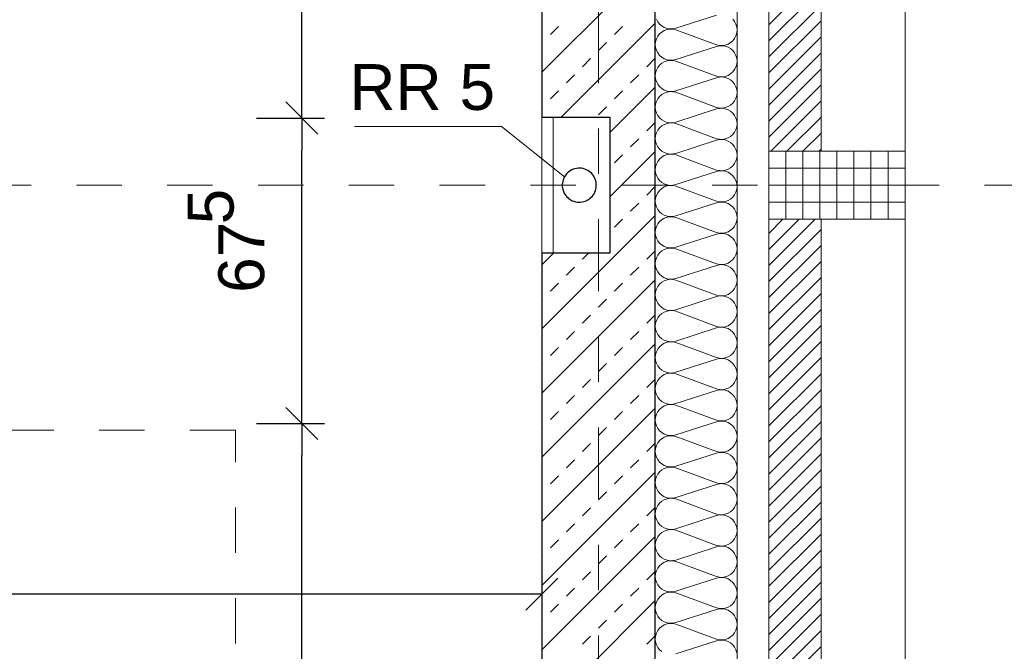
# Model space of a CAD drawing. Header units: metres. Extents: x -45.2 to 14.3, y -31.8 to 10.2.
# Tile 98 of 141: x -1.3 to 0.9, y -18.6 to -17.2. Entities that reach past the tile are written whole.
import ezdxf

# ---------------------------------------------------------------- set-up
doc = ezdxf.new("R2010")
doc.units = ezdxf.units.M
doc.header["$LTSCALE"] = 0.05
for name, pattern in [('Achsen 01', [5.291531, 3.175, -1.058062, 0.352704, -0.705764]), ('gestrichelt - 01', [2, 1, -1]), ('Raster 01', [2, 1, -1])]:
    doc.linetypes.add(name, pattern=pattern)
doc.layers.get('0').update_dxf_attribs({"lineweight": 25})
for name, color, linetype, lineweight in [('013_Beton und Stahlbetonarbeiten-330 Außenwände', 7, 'Continuous', 25), ('014_Fassadenarbeiten-330 Betonfertigteile vertikal', 7, 'Continuous', 9), ('014_Fassadenarbeiten-330 Filtermauerwerk 11.5cm', 7, 'Continuous', 9), ('039_Trockenbauarbeiten-340 Gipskarton', 7, 'Continuous', 9), ('AV1-Einrichtung Bemaßung', 7, 'Continuous', 9)]:
    doc.layers.add(name, color=color, linetype=linetype, lineweight=lineweight)
for name, color, linetype, lineweight, true_color in [('014_Fassadenarbeiten-000 Aufsicht Betonfertigteile', 7, 'Continuous', 9, 0xc0c0c0), ('014_Fassadenarbeiten-330 mineralische Dämmung', 7, 'Continuous', 9, 0x666666), ('045_Sanitär Betriebseinrichtung-allg.', 9, 'Continuous', 13, 0x808080), ('AV1-Achsen', 1, 'Achsen 01', 18, 0xff0000), ('AV1-Bewegungsfläche', 7, 'gestrichelt - 01', 9, 0xd9d9d9), ('AV1-Raster', 7, 'Raster 01', 9, 0xa6a6a6)]:
    doc.layers.add(name, color=color, linetype=linetype, lineweight=lineweight, true_color=true_color)
doc.styles.add('Arial', font='arial.ttf')

msp = doc.modelspace()

# ---------------------------------------------------------------- linework, layer by layer
at = {"color": 0, "linetype": 'ByBlock', "lineweight": -2}
for p, q in [((-0.6537, -17.402), (-0.6537, -17.3313)), ((-0.6537, -17.402), (-0.6537, -17.4727)), ((-0.6537, -18.075), (-0.6537, -18.0043)), ((-0.6537, -18.075), (-0.6537, -18.1457)), ((-0.125, -18.4512), (-0.1957, -18.4512))]:
    msp.add_line(p, q, dxfattribs=at)
at = {"color": 0, "linetype": 'Continuous', "lineweight": 15}
for p, q in [((-0.6184, -17.4374), (-0.6891, -17.3666)), ((-0.6891, -17.3666), (-0.6184, -17.4374)), ((-0.6184, -18.1104), (-0.6891, -18.0396)), ((-0.6891, -18.0396), (-0.6184, -18.1104)), ((-0.0896, -18.4159), (-0.1604, -18.4866))]:
    msp.add_line(p, q, dxfattribs=at)
at = {"layer": '013_Beton und Stahlbetonarbeiten-330 Außenwände', "color": 251, "linetype": 'Continuous', "lineweight": 13, "true_color": 0x4c4c4c}
for p, q in [((0.125, -17.0512), (-0.125, -17.3012)), ((0.125, -17.1926), (-0.0824, -17.4)), ((-0.1061, -17.2181), (-0.0884, -17.2004)), ((0.0354, -17.2181), (0.053, -17.2004)), ((-0.125, -17.237), (-0.1237, -17.2357)), ((0, -17.2534), (0.0177, -17.2357)), ((-0.0354, -17.2888), (-0.0177, -17.2711)), ((0.1061, -17.2888), (0.1237, -17.2711)), ((-0.0707, -17.3241), (-0.053, -17.3064)), ((0.0707, -17.3241), (0.0884, -17.3064)), ((-0.1061, -17.3595), (-0.0884, -17.3418)), ((0.125, -17.334), (0.025, -17.434)), ((0.0354, -17.3595), (0.053, -17.3418)), ((-0.125, -17.3784), (-0.1237, -17.3771)), ((0, -17.3948), (0.0177, -17.3771)), ((0.1061, -17.4302), (0.1237, -17.4125)), ((0.0707, -17.4655), (0.0884, -17.4479)), ((0.125, -17.4754), (0.025, -17.5754)), ((0.0354, -17.5009), (0.053, -17.4832)), ((0.1061, -17.5716), (0.1237, -17.5539)), ((0.0707, -17.607), (0.0884, -17.5893)), ((0.125, -17.6169), (-0.125, -17.8669)), ((0.0354, -17.6423), (0.053, -17.6246)), ((0.1061, -17.713), (0.1237, -17.6953)), ((-0.0996, -17.7), (-0.125, -17.7254)), ((-0.0354, -17.713), (-0.0223, -17.7)), ((-0.0707, -17.7484), (-0.053, -17.7307)), ((0.0707, -17.7484), (0.0884, -17.7307)), ((0.125, -17.7583), (-0.125, -18.0083)), ((-0.1061, -17.7837), (-0.0884, -17.7661)), ((0.0354, -17.7837), (0.053, -17.7661)), ((-0.125, -17.8027), (-0.1237, -17.8014)), ((0, -17.8191), (0.0177, -17.8014)), ((-0.0354, -17.8544), (-0.0177, -17.8368)), ((0.1061, -17.8544), (0.1237, -17.8368)), ((-0.0707, -17.8898), (-0.053, -17.8721)), ((0.0707, -17.8898), (0.0884, -17.8721)), ((0.125, -17.8997), (-0.125, -18.1497)), ((-0.1061, -17.9252), (-0.0884, -17.9075)), ((0.0354, -17.9252), (0.053, -17.9075)), ((-0.125, -17.9441), (-0.1237, -17.9428)), ((0, -17.9605), (0.0177, -17.9428)), ((-0.0354, -17.9959), (-0.0177, -17.9782)), ((0.1061, -17.9959), (0.1237, -17.9782)), ((-0.0707, -18.0312), (-0.053, -18.0135)), ((0.0707, -18.0312), (0.0884, -18.0135)), ((0.125, -18.0411), (-0.125, -18.2911)), ((-0.1061, -18.0666), (-0.0884, -18.0489)), ((0.0354, -18.0666), (0.053, -18.0489)), ((-0.125, -18.0855), (-0.1237, -18.0843)), ((0, -18.1019), (0.0177, -18.0843)), ((-0.0354, -18.1373), (-0.0177, -18.1196)), ((0.1061, -18.1373), (0.1237, -18.1196)), ((-0.0707, -18.1726), (-0.053, -18.155)), ((0.0707, -18.1726), (0.0884, -18.155)), ((0.125, -18.1826), (-0.125, -18.4326)), ((-0.1061, -18.208), (-0.0884, -18.1903)), ((0.0354, -18.208), (0.053, -18.1903)), ((-0.125, -18.2269), (-0.1237, -18.2257)), ((0, -18.2434), (0.0177, -18.2257)), ((-0.0354, -18.2787), (-0.0177, -18.261)), ((0.1061, -18.2787), (0.1237, -18.261)), ((-0.0707, -18.3141), (-0.053, -18.2964)), ((0.0707, -18.3141), (0.0884, -18.2964)), ((0.125, -18.324), (-0.125, -18.574)), ((-0.1061, -18.3494), (-0.0884, -18.3317)), ((0.0354, -18.3494), (0.053, -18.3317)), ((-0.125, -18.3684), (-0.1237, -18.3671)), ((0, -18.3848), (0.0177, -18.3671)), ((-0.0354, -18.4201), (-0.0177, -18.4025)), ((0.1061, -18.4201), (0.1237, -18.4025)), ((-0.0707, -18.4555), (-0.053, -18.4378)), ((0.0707, -18.4555), (0.0884, -18.4378)), ((0.125, -18.4654), (-0.125, -18.7154)), ((-0.1061, -18.4908), (-0.0884, -18.4732)), ((0.0354, -18.4908), (0.053, -18.4732)), ((-0.125, -18.5098), (-0.1237, -18.5085)), ((0, -18.5262), (0.0177, -18.5085)), ((-0.0354, -18.5616), (-0.0177, -18.5439)), ((0.1061, -18.5616), (0.1237, -18.5439))]:
    msp.add_line(p, q, dxfattribs=at)
at = {"layer": '013_Beton und Stahlbetonarbeiten-330 Außenwände'}
msp.add_lwpolyline([(0.125, -21.725), (0.125, -16.075), (-0.125, -16.075), (-0.125, -17.4), (0.025, -17.4), (0.025, -17.7), (-0.125, -17.7), (-0.125, -21.725)], close=True, dxfattribs=at)
at = {"layer": '014_Fassadenarbeiten-000 Aufsicht Betonfertigteile'}
msp.add_lwpolyline([(0.305, -21.905), (0.305, 0.305), (0.675, 0.675), (0.675, -22.275)], close=True, dxfattribs=at)
at = {"layer": '014_Fassadenarbeiten-330 Betonfertigteile vertikal', "color": 8, "linetype": 'Continuous', "lineweight": 9, "true_color": 0x808080}
for p, q in [((0.4125, -17.475), (0.4125, -17.625)), ((0.45, -17.475), (0.45, -17.625)), ((0.4875, -17.475), (0.4875, -17.625)), ((0.525, -17.475), (0.525, -17.625)), ((0.5625, -17.475), (0.5625, -17.625)), ((0.6, -17.475), (0.6, -17.625)), ((0.6375, -17.475), (0.6375, -17.625))]:
    msp.add_line(p, q, dxfattribs=at)
at = {"layer": '014_Fassadenarbeiten-330 Betonfertigteile vertikal', "color": 8, "linetype": 'Continuous', "lineweight": 13, "true_color": 0x808080}
for p, q in [((0.375, -17.5125), (0.675, -17.5125)), ((0.375, -17.55), (0.675, -17.55)), ((0.375, -17.5875), (0.675, -17.5875))]:
    msp.add_line(p, q, dxfattribs=at)
at = {"layer": '014_Fassadenarbeiten-330 Betonfertigteile vertikal'}
msp.add_lwpolyline([(0.675, -17.625), (0.675, -17.475), (0.375, -17.475), (0.375, -17.625)], close=True, dxfattribs=at)
at = {"layer": '014_Fassadenarbeiten-330 Filtermauerwerk 11.5cm', "color": 8, "linetype": 'Continuous', "lineweight": 9, "true_color": 0x808080}
for p, q in [((0.375, -17.1966), (0.49, -17.0816)), ((0.375, -17.232), (0.49, -17.117)), ((0.375, -17.2673), (0.49, -17.1523)), ((0.375, -17.3027), (0.49, -17.1877)), ((0.375, -17.338), (0.49, -17.223)), ((0.375, -17.3734), (0.49, -17.2584)), ((0.375, -17.4087), (0.49, -17.2937)), ((0.375, -17.4441), (0.49, -17.3291)), ((0.3794, -17.475), (0.49, -17.3644)), ((0.4148, -17.475), (0.49, -17.3998)), ((0.4502, -17.475), (0.49, -17.4352)), ((0.4855, -17.475), (0.49, -17.4705)), ((0.375, -17.6562), (0.4062, -17.625)), ((0.375, -17.6916), (0.4416, -17.625)), ((0.375, -17.7269), (0.4769, -17.625)), ((0.375, -17.7623), (0.49, -17.6473)), ((0.375, -17.7976), (0.49, -17.6826)), ((0.375, -17.833), (0.49, -17.718)), ((0.375, -17.8684), (0.49, -17.7534)), ((0.375, -17.9037), (0.49, -17.7887)), ((0.375, -17.9391), (0.49, -17.8241)), ((0.375, -17.9744), (0.49, -17.8594)), ((0.375, -18.0098), (0.49, -17.8948)), ((0.375, -18.0451), (0.49, -17.9301)), ((0.375, -18.0805), (0.49, -17.9655)), ((0.375, -18.1158), (0.49, -18.0008)), ((0.375, -18.1512), (0.49, -18.0362)), ((0.375, -18.1866), (0.49, -18.0716)), ((0.375, -18.2219), (0.49, -18.1069)), ((0.375, -18.2573), (0.49, -18.1423)), ((0.375, -18.2926), (0.49, -18.1776)), ((0.375, -18.328), (0.49, -18.213)), ((0.375, -18.3633), (0.49, -18.2483)), ((0.375, -18.3987), (0.49, -18.2837)), ((0.375, -18.434), (0.49, -18.319)), ((0.375, -18.4694), (0.49, -18.3544)), ((0.375, -18.5048), (0.49, -18.3898)), ((0.375, -18.5401), (0.49, -18.4251)), ((0.375, -18.5755), (0.49, -18.4605)), ((0.375, -18.6108), (0.49, -18.4958)), ((0.375, -18.6462), (0.49, -18.5312)), ((0.375, -18.6815), (0.49, -18.5665))]:
    msp.add_line(p, q, dxfattribs=at)
at = {"layer": '014_Fassadenarbeiten-330 Filtermauerwerk 11.5cm'}
for points in [[(0.49, -17.475), (0.375, -17.475), (0.375, -16.275), (0.49, -16.275)], [(0.49, -18.825), (0.375, -18.825), (0.375, -17.625), (0.49, -17.625)]]:
    msp.add_lwpolyline(points, close=True, dxfattribs=at)
at = {"layer": '014_Fassadenarbeiten-330 mineralische Dämmung'}
msp.add_lwpolyline([(0.305, -21.905), (0, -21.905), (0, -21.725), (0.125, -21.725), (0.125, -16.2), (0.305, -16.2)], close=True, dxfattribs=at)
for points in [[(0.26, -17.1751), (0.17, -17.2041), (0.17, -17.2041), (0.1637, -17.2055), (0.1572, -17.2056), (0.1508, -17.2046), (0.1447, -17.2024), (0.1392, -17.1991), (0.1343, -17.1948), (0.1303, -17.1897), (0.1274, -17.1839)], [(0.1392, -18.578), (0.1343, -18.5737), (0.1303, -18.5686), (0.1274, -18.5628), (0.1256, -18.5566), (0.125, -18.5502), (0.1256, -18.5437), (0.1274, -18.5375), (0.1303, -18.5317), (0.1343, -18.5266), (0.1392, -18.5223), (0.1447, -18.519), (0.1508, -18.5168), (0.1572, -18.5158), (0.1637, -18.516), (0.17, -18.5174), (0.26, -18.5506), (0.26, -18.5506), (0.2663, -18.552), (0.2728, -18.5522), (0.2792, -18.5512), (0.2853, -18.549), (0.2908, -18.5457), (0.2957, -18.5414), (0.2997, -18.5363), (0.3026, -18.5305), (0.3044, -18.5243), (0.305, -18.5179), (0.3044, -18.5114), (0.3026, -18.5052), (0.2997, -18.4994), (0.2957, -18.4943), (0.2908, -18.49), (0.2853, -18.4867), (0.2792, -18.4845), (0.2728, -18.4835), (0.2663, -18.4837), (0.26, -18.4851), (0.17, -18.514), (0.17, -18.514), (0.1637, -18.5154), (0.1572, -18.5156), (0.1508, -18.5146), (0.1447, -18.5124), (0.1392, -18.5091), (0.1343, -18.5048), (0.1303, -18.4997), (0.1274, -18.4939), (0.1256, -18.4877), (0.125, -18.4812), (0.1256, -18.4748), (0.1274, -18.4686), (0.1303, -18.4628), (0.1343, -18.4577), (0.1392, -18.4534), (0.1447, -18.4501), (0.1508, -18.4479), (0.1572, -18.4468), (0.1637, -18.447), (0.17, -18.4484), (0.26, -18.4817), (0.26, -18.4817), (0.2663, -18.4831), (0.2728, -18.4833), (0.2792, -18.4823), (0.2853, -18.4801), (0.2908, -18.4768), (0.2957, -18.4725), (0.2997, -18.4674), (0.3026, -18.4616), (0.3044, -18.4554), (0.305, -18.4489), (0.3044, -18.4425), (0.3026, -18.4363), (0.2997, -18.4305), (0.2957, -18.4254), (0.2908, -18.4211), (0.2853, -18.4178), (0.2792, -18.4156), (0.2728, -18.4145), (0.2663, -18.4147), (0.26, -18.4161), (0.17, -18.4451), (0.17, -18.4451), (0.1637, -18.4465), (0.1572, -18.4466), (0.1508, -18.4456), (0.1447, -18.4434), (0.1392, -18.4401), (0.1343, -18.4358), (0.1303, -18.4307), (0.1274, -18.4249), (0.1256, -18.4187), (0.125, -18.4123), (0.1256, -18.4058), (0.1274, -18.3996), (0.1303, -18.3938), (0.1343, -18.3887), (0.1392, -18.3844), (0.1447, -18.3811), (0.1508, -18.3789), (0.1572, -18.3779), (0.1637, -18.3781), (0.17, -18.3795), (0.26, -18.4128), (0.26, -18.4128), (0.2663, -18.4142), (0.2728, -18.4143), (0.2792, -18.4133), (0.2853, -18.4111), (0.2908, -18.4078), (0.2957, -18.4035), (0.2997, -18.3984), (0.3026, -18.3926), (0.3044, -18.3864), (0.305, -18.38), (0.3044, -18.3735), (0.3026, -18.3673), (0.2997, -18.3615), (0.2957, -18.3564), (0.2908, -18.3521), (0.2853, -18.3488), (0.2792, -18.3466), (0.2728, -18.3456), (0.2663, -18.3458), (0.26, -18.3472), (0.17, -18.3761), (0.17, -18.3761), (0.1637, -18.3775), (0.1572, -18.3777), (0.1508, -18.3767), (0.1447, -18.3745), (0.1392, -18.3712), (0.1343, -18.3669), (0.1303, -18.3618), (0.1274, -18.356), (0.1256, -18.3498), (0.125, -18.3433), (0.1256, -18.3369), (0.1274, -18.3307), (0.1303, -18.3249), (0.1343, -18.3198), (0.1392, -18.3155), (0.1447, -18.3122), (0.1508, -18.31), (0.1572, -18.309), (0.1637, -18.3091), (0.17, -18.3105), (0.26, -18.3438), (0.26, -18.3438), (0.2663, -18.3452), (0.2728, -18.3454), (0.2792, -18.3444), (0.2853, -18.3422), (0.2908, -18.3389), (0.2957, -18.3346), (0.2997, -18.3295), (0.3026, -18.3237), (0.3044, -18.3175), (0.305, -18.311), (0.3044, -18.3046), (0.3026, -18.2984), (0.2997, -18.2926), (0.2957, -18.2875), (0.2908, -18.2832), (0.2853, -18.2799), (0.2792, -18.2777), (0.2728, -18.2767), (0.2663, -18.2768), (0.26, -18.2782), (0.17, -18.3072), (0.17, -18.3072), (0.1637, -18.3086), (0.1572, -18.3088), (0.1508, -18.3077), (0.1447, -18.3055), (0.1392, -18.3022), (0.1343, -18.2979), (0.1303, -18.2928), (0.1274, -18.2871), (0.1256, -18.2808), (0.125, -18.2744), (0.1256, -18.2679), (0.1274, -18.2617), (0.1303, -18.2559), (0.1343, -18.2508), (0.1392, -18.2465), (0.1447, -18.2432), (0.1508, -18.241), (0.1572, -18.24), (0.1637, -18.2402), (0.17, -18.2416), (0.26, -18.2749), (0.26, -18.2749), (0.2663, -18.2763), (0.2728, -18.2765), (0.2792, -18.2754), (0.2853, -18.2732), (0.2908, -18.2699), (0.2957, -18.2656), (0.2997, -18.2605), (0.3026, -18.2547), (0.3044, -18.2485), (0.305, -18.2421), (0.3044, -18.2356), (0.3026, -18.2294), (0.2997, -18.2237), (0.2957, -18.2185), (0.2908, -18.2142), (0.2853, -18.2109), (0.2792, -18.2087), (0.2728, -18.2077), (0.2663, -18.2079), (0.26, -18.2093), (0.17, -18.2382), (0.17, -18.2382), (0.1637, -18.2396), (0.1572, -18.2398), (0.1508, -18.2388), (0.1447, -18.2366), (0.1392, -18.2333), (0.1343, -18.229), (0.1303, -18.2239), (0.1274, -18.2181), (0.1256, -18.2119), (0.125, -18.2054), (0.1256, -18.199), (0.1274, -18.1928), (0.1303, -18.187), (0.1343, -18.1819), (0.1392, -18.1776), (0.1447, -18.1743), (0.1508, -18.1721), (0.1572, -18.1711), (0.1637, -18.1713), (0.17, -18.1727), (0.26, -18.2059), (0.26, -18.2059), (0.2663, -18.2073), (0.2728, -18.2075), (0.2792, -18.2065), (0.2853, -18.2043), (0.2908, -18.201), (0.2957, -18.1967), (0.2997, -18.1916), (0.3026, -18.1858), (0.3044, -18.1796), (0.305, -18.1731), (0.3044, -18.1667), (0.3026, -18.1605), (0.2997, -18.1547), (0.2957, -18.1496), (0.2908, -18.1453), (0.2853, -18.142), (0.2792, -18.1398), (0.2728, -18.1388), (0.2663, -18.139), (0.26, -18.1404), (0.17, -18.1693), (0.17, -18.1693), (0.1637, -18.1707), (0.1572, -18.1709), (0.1508, -18.1698), (0.1447, -18.1676), (0.1392, -18.1643), (0.1343, -18.1601), (0.1303, -18.1549), (0.1274, -18.1492), (0.1256, -18.1429), (0.125, -18.1365), (0.1256, -18.13), (0.1274, -18.1238), (0.1303, -18.1181), (0.1343, -18.1129), (0.1392, -18.1087), (0.1447, -18.1053), (0.1508, -18.1031), (0.1572, -18.1021), (0.1637, -18.1023), (0.17, -18.1037), (0.26, -18.137), (0.26, -18.137), (0.2663, -18.1384), (0.2728, -18.1386), (0.2792, -18.1375), (0.2853, -18.1353), (0.2908, -18.132), (0.2957, -18.1277), (0.2997, -18.1226), (0.3026, -18.1169), (0.3044, -18.1106), (0.305, -18.1042), (0.3044, -18.0978), (0.3026, -18.0915), (0.2997, -18.0858), (0.2957, -18.0806), (0.2908, -18.0764), (0.2853, -18.0731), (0.2792, -18.0709), (0.2728, -18.0698), (0.2663, -18.07), (0.26, -18.0714), (0.17, -18.1003), (0.17, -18.1003), (0.1637, -18.1017), (0.1572, -18.1019), (0.1508, -18.1009), (0.1447, -18.0987), (0.1392, -18.0954), (0.1343, -18.0911), (0.1303, -18.086), (0.1274, -18.0802), (0.1256, -18.074), (0.125, -18.0676), (0.1256, -18.0611), (0.1274, -18.0549), (0.1303, -18.0491), (0.1343, -18.044), (0.1392, -18.0397), (0.1447, -18.0364), (0.1508, -18.0342), (0.1572, -18.0332), (0.1637, -18.0334), (0.17, -18.0348), (0.26, -18.068), (0.26, -18.068), (0.2663, -18.0694), (0.2728, -18.0696), (0.2792, -18.0686), (0.2853, -18.0664), (0.2908, -18.0631), (0.2957, -18.0588), (0.2997, -18.0537), (0.3026, -18.0479), (0.3044, -18.0417), (0.305, -18.0353), (0.3044, -18.0288), (0.3026, -18.0226), (0.2997, -18.0168), (0.2957, -18.0117), (0.2908, -18.0074), (0.2853, -18.0041), (0.2792, -18.0019), (0.2728, -18.0009), (0.2663, -18.0011), (0.26, -18.0025), (0.17, -18.0314), (0.17, -18.0314), (0.1637, -18.0328), (0.1572, -18.033), (0.1508, -18.032), (0.1447, -18.0298), (0.1392, -18.0264), (0.1343, -18.0222), (0.1303, -18.017), (0.1274, -18.0113), (0.1256, -18.0051), (0.125, -17.9986), (0.1256, -17.9922), (0.1274, -17.9859), (0.1303, -17.9802), (0.1343, -17.975), (0.1392, -17.9708), (0.1447, -17.9675), (0.1508, -17.9653), (0.1572, -17.9642), (0.1637, -17.9644), (0.17, -17.9658), (0.26, -17.9991), (0.26, -17.9991), (0.2663, -18.0005), (0.2728, -18.0007), (0.2792, -17.9997), (0.2853, -17.9974), (0.2908, -17.9941), (0.2957, -17.9899), (0.2997, -17.9847), (0.3026, -17.979), (0.3044, -17.9728), (0.305, -17.9663), (0.3044, -17.9599), (0.3026, -17.9536), (0.2997, -17.9479), (0.2957, -17.9428), (0.2908, -17.9385), (0.2853, -17.9352), (0.2792, -17.933), (0.2728, -17.9319), (0.2663, -17.9321), (0.26, -17.9335), (0.17, -17.9624), (0.17, -17.9624), (0.1637, -17.9638), (0.1572, -17.964), (0.1508, -17.963), (0.1447, -17.9608), (0.1392, -17.9575), (0.1343, -17.9532), (0.1303, -17.9481), (0.1274, -17.9423), (0.1256, -17.9361), (0.125, -17.9297), (0.1256, -17.9232), (0.1274, -17.917), (0.1303, -17.9112), (0.1343, -17.9061), (0.1392, -17.9018), (0.1447, -17.8985), (0.1508, -17.8963), (0.1572, -17.8953), (0.1637, -17.8955), (0.17, -17.8969), (0.26, -17.9301), (0.26, -17.9301), (0.2663, -17.9315), (0.2728, -17.9317), (0.2792, -17.9307), (0.2853, -17.9285), (0.2908, -17.9252), (0.2957, -17.9209), (0.2997, -17.9158), (0.3026, -17.91), (0.3044, -17.9038), (0.305, -17.8974), (0.3044, -17.8909), (0.3026, -17.8847), (0.2997, -17.8789), (0.2957, -17.8738), (0.2908, -17.8695), (0.2853, -17.8662), (0.2792, -17.864), (0.2728, -17.863), (0.2663, -17.8632), (0.26, -17.8646), (0.17, -17.8935), (0.17, -17.8935), (0.1637, -17.8949), (0.1572, -17.8951), (0.1508, -17.8941), (0.1447, -17.8919), (0.1392, -17.8886), (0.1343, -17.8843), (0.1303, -17.8792), (0.1274, -17.8734), (0.1256, -17.8672), (0.125, -17.8607), (0.1256, -17.8543), (0.1274, -17.8481), (0.1303, -17.8423), (0.1343, -17.8372), (0.1392, -17.8329), (0.1447, -17.8296), (0.1508, -17.8274), (0.1572, -17.8263), (0.1637, -17.8265), (0.17, -17.8279), (0.26, -17.8612), (0.26, -17.8612), (0.2663, -17.8626), (0.2728, -17.8628), (0.2792, -17.8618), (0.2853, -17.8596), (0.2908, -17.8563), (0.2957, -17.852), (0.2997, -17.8468), (0.3026, -17.8411), (0.3044, -17.8349), (0.305, -17.8284), (0.3044, -17.822), (0.3026, -17.8158), (0.2997, -17.81), (0.2957, -17.8049), (0.2908, -17.8006), (0.2853, -17.7973), (0.2792, -17.7951), (0.2728, -17.794), (0.2663, -17.7942), (0.26, -17.7956), (0.17, -17.8246), (0.17, -17.8246), (0.1637, -17.826), (0.1572, -17.8261), (0.1508, -17.8251), (0.1447, -17.8229), (0.1392, -17.8196), (0.1343, -17.8153), (0.1303, -17.8102), (0.1274, -17.8044), (0.1256, -17.7982), (0.125, -17.7918), (0.1256, -17.7853), (0.1274, -17.7791), (0.1303, -17.7733), (0.1343, -17.7682), (0.1392, -17.7639), (0.1447, -17.7606), (0.1508, -17.7584), (0.1572, -17.7574), (0.1637, -17.7576), (0.17, -17.759), (0.26, -17.7923), (0.26, -17.7923), (0.2663, -17.7937), (0.2728, -17.7938), (0.2792, -17.7928), (0.2853, -17.7906), (0.2908, -17.7873), (0.2957, -17.783), (0.2997, -17.7779), (0.3026, -17.7721), (0.3044, -17.7659), (0.305, -17.7595), (0.3044, -17.753), (0.3026, -17.7468), (0.2997, -17.741), (0.2957, -17.7359), (0.2908, -17.7316), (0.2853, -17.7283), (0.2792, -17.7261), (0.2728, -17.7251), (0.2663, -17.7253), (0.26, -17.7267), (0.17, -17.7556), (0.17, -17.7556), (0.1637, -17.757), (0.1572, -17.7572), (0.1508, -17.7562), (0.1447, -17.754), (0.1392, -17.7507), (0.1343, -17.7464), (0.1303, -17.7413), (0.1274, -17.7355), (0.1256, -17.7293), (0.125, -17.7228), (0.1256, -17.7164), (0.1274, -17.7102), (0.1303, -17.7044), (0.1343, -17.6993), (0.1392, -17.695), (0.1447, -17.6917), (0.1508, -17.6895), (0.1572, -17.6885), (0.1637, -17.6886), (0.17, -17.69), (0.26, -17.7233), (0.26, -17.7233), (0.2663, -17.7247), (0.2728, -17.7249), (0.2792, -17.7239), (0.2853, -17.7217), (0.2908, -17.7184), (0.2957, -17.7141), (0.2997, -17.709), (0.3026, -17.7032), (0.3044, -17.697), (0.305, -17.6905), (0.3044, -17.6841), (0.3026, -17.6779), (0.2997, -17.6721), (0.2957, -17.667), (0.2908, -17.6627), (0.2853, -17.6594), (0.2792, -17.6572), (0.2728, -17.6562), (0.2663, -17.6563), (0.26, -17.6577), (0.17, -17.6867), (0.17, -17.6867), (0.1637, -17.6881), (0.1572, -17.6883), (0.1508, -17.6872), (0.1447, -17.685), (0.1392, -17.6817), (0.1343, -17.6774), (0.1303, -17.6723), (0.1274, -17.6665), (0.1256, -17.6603), (0.125, -17.6539), (0.1256, -17.6474), (0.1274, -17.6412), (0.1303, -17.6354), (0.1343, -17.6303), (0.1392, -17.626), (0.1447, -17.6227), (0.1508, -17.6205), (0.1572, -17.6195), (0.1637, -17.6197), (0.17, -17.6211), (0.26, -17.6544), (0.26, -17.6544), (0.2663, -17.6558), (0.2728, -17.656), (0.2792, -17.6549), (0.2853, -17.6527), (0.2908, -17.6494), (0.2957, -17.6451), (0.2997, -17.64), (0.3026, -17.6342), (0.3044, -17.628), (0.305, -17.6216), (0.3044, -17.6151), (0.3026, -17.6089), (0.2997, -17.6031), (0.2957, -17.598), (0.2908, -17.5937), (0.2853, -17.5904), (0.2792, -17.5882), (0.2728, -17.5872), (0.2663, -17.5874), (0.26, -17.5888), (0.17, -17.6177), (0.17, -17.6177), (0.1637, -17.6191), (0.1572, -17.6193), (0.1508, -17.6183), (0.1447, -17.6161), (0.1392, -17.6128), (0.1343, -17.6085), (0.1303, -17.6034), (0.1274, -17.5976), (0.1256, -17.5914), (0.125, -17.5849), (0.1256, -17.5785), (0.1274, -17.5723), (0.1303, -17.5665), (0.1343, -17.5614), (0.1392, -17.5571), (0.1447, -17.5538), (0.1508, -17.5516), (0.1572, -17.5506), (0.1637, -17.5508), (0.17, -17.5522), (0.26, -17.5854), (0.26, -17.5854), (0.2663, -17.5868), (0.2728, -17.587), (0.2792, -17.586), (0.2853, -17.5838), (0.2908, -17.5805), (0.2957, -17.5762), (0.2997, -17.5711), (0.3026, -17.5653), (0.3044, -17.5591), (0.305, -17.5526), (0.3044, -17.5462), (0.3026, -17.54), (0.2997, -17.5342), (0.2957, -17.5291), (0.2908, -17.5248), (0.2853, -17.5215), (0.2792, -17.5193), (0.2728, -17.5183), (0.2663, -17.5185), (0.26, -17.5199), (0.17, -17.5488), (0.17, -17.5488), (0.1637, -17.5502), (0.1572, -17.5504), (0.1508, -17.5493), (0.1447, -17.5471), (0.1392, -17.5438), (0.1343, -17.5395), (0.1303, -17.5344), (0.1274, -17.5287), (0.1256, -17.5224), (0.125, -17.516), (0.1256, -17.5095), (0.1274, -17.5033), (0.1303, -17.4976), (0.1343, -17.4924), (0.1392, -17.4881), (0.1447, -17.4848), (0.1508, -17.4826), (0.1572, -17.4816), (0.1637, -17.4818), (0.17, -17.4832), (0.26, -17.5165), (0.26, -17.5165), (0.2663, -17.5179), (0.2728, -17.5181), (0.2792, -17.517), (0.2853, -17.5148), (0.2908, -17.5115), (0.2957, -17.5072), (0.2997, -17.5021), (0.3026, -17.4964), (0.3044, -17.4901), (0.305, -17.4837), (0.3044, -17.4772), (0.3026, -17.471), (0.2997, -17.4653), (0.2957, -17.4601), (0.2908, -17.4559), (0.2853, -17.4526), (0.2792, -17.4503), (0.2728, -17.4493), (0.2663, -17.4495), (0.26, -17.4509), (0.17, -17.4798), (0.17, -17.4798), (0.1637, -17.4812), (0.1572, -17.4814), (0.1508, -17.4804), (0.1447, -17.4782), (0.1392, -17.4749), (0.1343, -17.4706), (0.1303, -17.4655), (0.1274, -17.4597), (0.1256, -17.4535), (0.125, -17.447), (0.1256, -17.4406), (0.1274, -17.4344), (0.1303, -17.4286), (0.1343, -17.4235), (0.1392, -17.4192), (0.1447, -17.4159), (0.1508, -17.4137), (0.1572, -17.4127), (0.1637, -17.4129), (0.17, -17.4143), (0.26, -17.4475), (0.26, -17.4475), (0.2663, -17.4489), (0.2728, -17.4491), (0.2792, -17.4481), (0.2853, -17.4459), (0.2908, -17.4426), (0.2957, -17.4383), (0.2997, -17.4332), (0.3026, -17.4274), (0.3044, -17.4212), (0.305, -17.4147), (0.3044, -17.4083), (0.3026, -17.4021), (0.2997, -17.3963), (0.2957, -17.3912), (0.2908, -17.3869), (0.2853, -17.3836), (0.2792, -17.3814), (0.2728, -17.3804), (0.2663, -17.3806), (0.26, -17.382), (0.17, -17.4109), (0.17, -17.4109), (0.1637, -17.4123), (0.1572, -17.4125), (0.1508, -17.4115), (0.1447, -17.4092), (0.1392, -17.4059), (0.1343, -17.4017), (0.1303, -17.3965), (0.1274, -17.3908), (0.1256, -17.3845), (0.125, -17.3781), (0.1256, -17.3717), (0.1274, -17.3654), (0.1303, -17.3597), (0.1343, -17.3545), (0.1392, -17.3503), (0.1447, -17.347), (0.1508, -17.3448), (0.1572, -17.3437), (0.1637, -17.3439), (0.17, -17.3453), (0.26, -17.3786), (0.26, -17.3786), (0.2663, -17.38), (0.2728, -17.3802), (0.2792, -17.3791), (0.2853, -17.3769), (0.2908, -17.3736), (0.2957, -17.3694), (0.2997, -17.3642), (0.3026, -17.3585), (0.3044, -17.3522), (0.305, -17.3458), (0.3044, -17.3394), (0.3026, -17.3331), (0.2997, -17.3274), (0.2957, -17.3223), (0.2908, -17.318), (0.2853, -17.3147), (0.2792, -17.3125), (0.2728, -17.3114), (0.2663, -17.3116), (0.26, -17.313), (0.17, -17.3419), (0.17, -17.3419), (0.1637, -17.3433), (0.1572, -17.3435), (0.1508, -17.3425), (0.1447, -17.3403), (0.1392, -17.337), (0.1343, -17.3327), (0.1303, -17.3276), (0.1274, -17.3218), (0.1256, -17.3156), (0.125, -17.3092), (0.1256, -17.3027), (0.1274, -17.2965), (0.1303, -17.2907), (0.1343, -17.2856), (0.1392, -17.2813), (0.1447, -17.278), (0.1508, -17.2758), (0.1572, -17.2748), (0.1637, -17.275), (0.17, -17.2764), (0.26, -17.3096), (0.26, -17.3096), (0.2663, -17.311), (0.2728, -17.3112), (0.2792, -17.3102), (0.2853, -17.308), (0.2908, -17.3047), (0.2957, -17.3004), (0.2997, -17.2953), (0.3026, -17.2895), (0.3044, -17.2833), (0.305, -17.2769), (0.3044, -17.2704), (0.3026, -17.2642), (0.2997, -17.2584), (0.2957, -17.2533), (0.2908, -17.249), (0.2853, -17.2457), (0.2792, -17.2435), (0.2728, -17.2425), (0.2663, -17.2427), (0.26, -17.2441), (0.17, -17.273), (0.17, -17.273), (0.1637, -17.2744), (0.1572, -17.2746), (0.1508, -17.2736), (0.1447, -17.2714), (0.1392, -17.2681), (0.1343, -17.2638), (0.1303, -17.2586), (0.1274, -17.2529), (0.1256, -17.2467), (0.125, -17.2402), (0.1256, -17.2338), (0.1274, -17.2275), (0.1303, -17.2218), (0.1343, -17.2167), (0.1392, -17.2124), (0.1447, -17.2091), (0.1508, -17.2069), (0.1572, -17.2058), (0.1637, -17.206), (0.17, -17.2074), (0.26, -17.2407), (0.26, -17.2407), (0.2663, -17.2421), (0.2728, -17.2423), (0.2792, -17.2413), (0.2853, -17.2391), (0.2908, -17.2358), (0.2957, -17.2315), (0.2997, -17.2263), (0.3026, -17.2206), (0.3044, -17.2144), (0.305, -17.2079), (0.3044, -17.2015), (0.3026, -17.1953), (0.2997, -17.1895), (0.2957, -17.1844)], [(0.3044, -18.5804), (0.3026, -18.5741), (0.2997, -18.5684), (0.2957, -18.5633), (0.2908, -18.559), (0.2853, -18.5557), (0.2792, -18.5535), (0.2728, -18.5524), (0.2663, -18.5526), (0.26, -18.554), (0.17, -18.5829)]]:
    msp.add_lwpolyline(points, dxfattribs=at)
at = {"layer": '039_Trockenbauarbeiten-340 Gipskarton'}
msp.add_lwpolyline([(-0.125, -17.7), (-0.125, -17.4), (-0.1, -17.4), (-0.1, -17.7)], close=True, dxfattribs=at)
at = {"layer": '045_Sanitär Betriebseinrichtung-allg.', "color": 165, "lineweight": 13, "true_color": 0x595995}
msp.add_lwpolyline([(-0.075, -17.5312), (-0.2136, -17.4204), (-0.5379, -17.4204)], dxfattribs=at)
at = {"layer": '045_Sanitär Betriebseinrichtung-allg.', "color": 165, "lineweight": 25, "true_color": 0x595995}
msp.add_lwpolyline([(-0.0238, -17.5175), (-0.0271, -17.5158), (-0.0305, -17.5145), (-0.034, -17.5135), (-0.0376, -17.5128), (-0.0412, -17.5125), (-0.045, -17.5126), (-0.0486, -17.513), (-0.0522, -17.5138), (-0.0557, -17.5149), (-0.0591, -17.5163), (-0.0623, -17.5182), (-0.0654, -17.5203), (-0.0682, -17.5226), (-0.0707, -17.5252), (-0.073, -17.5281), (-0.075, -17.5312), (-0.0767, -17.5346), (-0.078, -17.538), (-0.079, -17.5415), (-0.0797, -17.5451), (-0.08, -17.5487), (-0.0799, -17.5525), (-0.0795, -17.5561), (-0.0787, -17.5597), (-0.0776, -17.5632), (-0.0762, -17.5666), (-0.0743, -17.5698), (-0.0722, -17.5729), (-0.0699, -17.5757), (-0.0673, -17.5782), (-0.0644, -17.5805), (-0.0613, -17.5825), (-0.0579, -17.5842), (-0.0545, -17.5855), (-0.051, -17.5865), (-0.0474, -17.5872), (-0.0438, -17.5875), (-0.04, -17.5874), (-0.0364, -17.587), (-0.0328, -17.5862), (-0.0293, -17.5851), (-0.0259, -17.5837), (-0.0227, -17.5818), (-0.0196, -17.5797), (-0.0168, -17.5774), (-0.0143, -17.5748), (-0.012, -17.5719), (-0.01, -17.5687), (-0.0083, -17.5654), (-0.007, -17.562), (-0.006, -17.5585), (-0.0053, -17.5549), (-0.005, -17.5513), (-0.0051, -17.5475), (-0.0055, -17.5439), (-0.0063, -17.5403), (-0.0074, -17.5368), (-0.0088, -17.5334), (-0.0107, -17.5302), (-0.0128, -17.5271), (-0.0151, -17.5243), (-0.0177, -17.5218), (-0.0206, -17.5195)], close=True, dxfattribs=at)
at = {"layer": 'AV1-Achsen'}
msp.add_line((0, -26.5), (0, 4.9), dxfattribs=at)
at = {"layer": 'AV1-Bewegungsfläche', "color": 9, "true_color": 0xbbbbbb}
msp.add_lwpolyline([(-1.8146, -18.0896), (-1.8146, -20.5604), (-0.8, -20.5604), (-0.8, -18.0896)], close=True, dxfattribs=at)
at = {"layer": 'AV1-Einrichtung Bemaßung', "color": 0, "lineweight": -2}
for p, q in [((-0.6537, -17.3313), (-0.6537, -13.6957)), ((-0.7537, -17.402), (-0.6037, -17.402)), ((-0.7537, -17.402), (-0.6037, -17.402)), ((-0.6537, -18.0043), (-0.6537, -17.4727)), ((-0.125, -17.975), (-0.125, -18.4012)), ((-0.7537, -18.075), (-0.6037, -18.075)), ((-0.7537, -18.075), (-0.6037, -18.075)), ((-0.6537, -20.5043), (-0.6537, -18.1457)), ((-0.1957, -18.4512), (-5.2043, -18.4512))]:
    msp.add_line(p, q, dxfattribs=at)
at = {"layer": 'AV1-Raster'}
msp.add_line((1.35, -17.55), (-40.5, -17.55), dxfattribs=at)
at = {"layer": 'Defpoints', "color": 0, "lineweight": 0}
for p, q in [((-0.6537, -17.402), (-0.6537, -17.402)), ((0.675, -17.475), (0.675, -17.475)), ((0.675, -17.475), (0.675, -17.475)), ((0.675, -17.625), (0.675, -17.625)), ((0.675, -17.625), (0.675, -17.625)), ((-0.6537, -18.075), (-0.6537, -18.075)), ((-0.125, -18.475), (-0.125, -18.475))]:
    msp.add_line(p, q, dxfattribs=at)

# ---------------------------------------------------------------- texts
at = {"layer": '045_Sanitär Betriebseinrichtung-allg.', "color": 165, "true_color": 0x595995, "insert": (-0.549, -17.3855), "char_height": 0.10087, "attachment_point": 7, "style": 'Arial'}
msp.add_mtext('RR 5', dxfattribs=at)
at = {"layer": 'AV1-Einrichtung Bemaßung', "color": 0, "attachment_point": 7, "rotation": 90, "style": 'Arial'}
for s, insert, char_height in [('5', (-0.8024, -17.6363), 0.1009), ('67', (-0.7351, -17.7872), 0.10087)]:
    msp.add_mtext(s, dxfattribs=dict(at, insert=insert, char_height=char_height))

doc.saveas('drawing.dxf')
